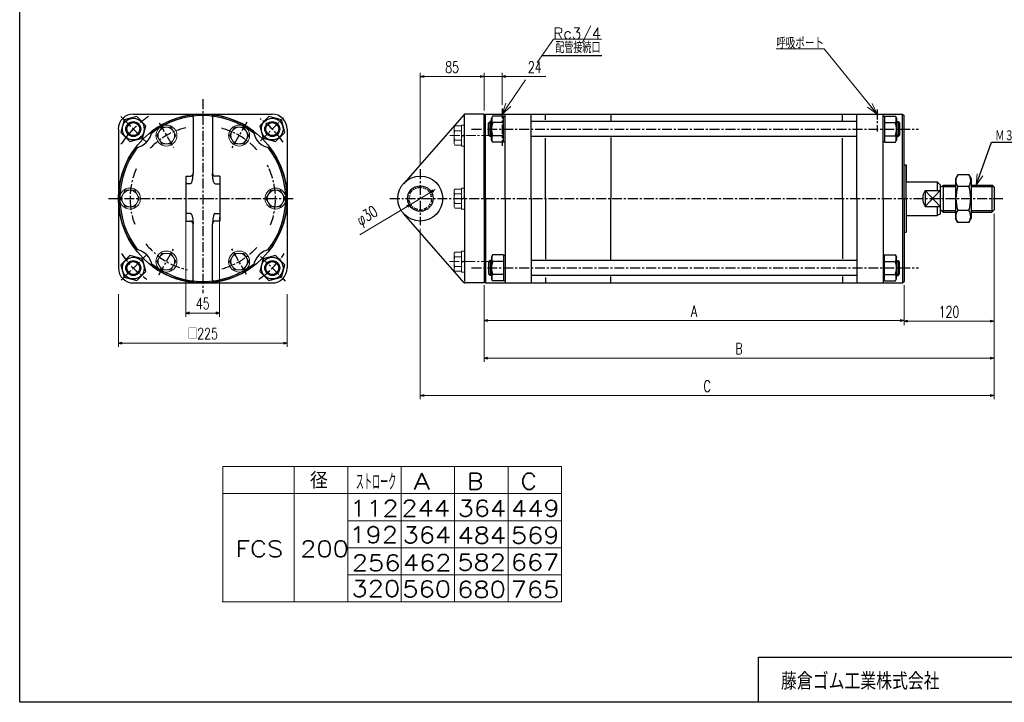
# Model space of a CAD drawing. Header units: millimetres. Extents: x -985 to 985, y -705 to 705.
# Tile 1 of 3: x -985 to 328, y -674 to 236. Entities that reach past the tile are written whole.
import ezdxf
from ezdxf.enums import TextEntityAlignment as Align

# ---------------------------------------------------------------- set-up
doc = ezdxf.new("R2010")
doc.units = ezdxf.units.MM
doc.header["$LTSCALE"] = 0.416667
doc.linetypes.add('CENTER', pattern=[50.8, 31.75, -6.35, 6.35, -6.35])
doc.linetypes.add('DIVIDE', pattern=[31.75, 12.7, -6.35, 0, -6.35, 0, -6.35])
doc.layers.add('ZUWAKU', color=7, linetype='Continuous')
doc.styles.add('dcStyle0', font='txt.shx', dxfattribs={"width": 0.714286, "bigfont": 'bigfont'})
doc.dimstyles.new('DaDimDiametricStyle', dxfattribs={"dimtxt": 15, "dimasz": 5.000003, "dimexe": 1.666667, "dimexo": 1.666667, "dimgap": 5, "dimtad": 3, "dimdsep": 46, "dimtxsty": 'dcStyle0', "dimblk1": 'OPEN30', "dimblk2": 'OPEN30', "dimsah": 1, "dimcen": 0.09, "dimclrd": 4, "dimclre": 4, "dimclrt": 4, "dimadec": 0, "dimazin": 2, "dimtfac": 1, "dimtdec": 4, "dimtmove": 0, "dimatfit": 0, "dimfxl": 1, "dimarcsym": 0})
doc.dimstyles.new('DaDimRotatedStyle', dxfattribs={"dimtxt": 15, "dimasz": 5.000003, "dimexe": 5, "dimexo": 1.666667, "dimgap": 5, "dimtad": 3, "dimdsep": 46, "dimtxsty": 'dcStyle0', "dimblk1": 'OPEN30', "dimblk2": 'OPEN30', "dimsah": 1, "dimcen": 0.09, "dimclrd": 4, "dimclre": 4, "dimclrt": 4, "dimadec": 0, "dimazin": 2, "dimtfac": 1, "dimtdec": 4, "dimtmove": 0, "dimatfit": 0, "dimfxl": 1, "dimarcsym": 0})

# ---------------------------------------------------------------- blocks, each defined once
blk = doc.blocks.new('DC_GROUP_Φ200_1')
at = {"color": 4, "linetype": 'Continuous', "lineweight": 18}
for p, q in [((290.3, 15.2), (291.5, 30.6)), ((290.3, 15.2), (295.3, 29.3)), ((299.1, 27.9), (290.3, 15.2))]:
    blk.add_line(p, q, dxfattribs=at)
blk = doc.blocks.new('DC_GROUP_Φ200_3')
at = {"color": 4, "linetype": 'Continuous', "lineweight": 18}
for p, q in [((-341.9, 110), (-336.7, 124.6)), ((-341.9, 110), (-333.4, 122.4)), ((-330.1, 120.1), (-341.9, 110))]:
    blk.add_line(p, q, dxfattribs=at)
blk = doc.blocks.new('DC_GROUP_Φ200_4')
at = {"color": 4, "linetype": 'Continuous', "lineweight": 25}
for p, q in [((-829, 106.9), (-845.7, 102.4)), ((-816.8, 94.6), (-829, 106.9)), ((-845.7, 102.4), (-850.2, 85.6)), ((-821.3, 77.9), (-816.8, 94.6)), ((-850.2, 85.6), (-838, 73.4)), ((-838, 73.4), (-821.3, 77.9))]:
    blk.add_line(p, q, dxfattribs=at)
for radius in [14.5, 10, 8.65]:
    blk.add_circle((-833.5, 90.1), radius, dxfattribs=at)
blk = doc.blocks.new('DC_GROUP_Φ200_5')
at = {"color": 4, "linetype": 'Continuous', "lineweight": 25}
for p, q in [((-643.8, -78.4), (-660.5, -82.9)), ((-631.5, -90.6), (-643.8, -78.4)), ((-660.5, -82.9), (-665, -99.6)), ((-636, -107.4), (-631.5, -90.6)), ((-665, -99.6), (-652.7, -111.9)), ((-652.7, -111.9), (-636, -107.4))]:
    blk.add_line(p, q, dxfattribs=at)
for radius in [14.5, 10, 8.65]:
    blk.add_circle((-648.2, -95.1), radius, dxfattribs=at)
blk = doc.blocks.new('DC_GROUP_Φ200_6')
at = {"color": 4, "linetype": 'Continuous', "lineweight": 25}
for p, q in [((-652.7, 106.9), (-665, 94.6)), ((-636, 102.4), (-652.7, 106.9)), ((-665, 94.6), (-660.5, 77.9)), ((-631.5, 85.6), (-636, 102.4)), ((-643.8, 73.4), (-631.5, 85.6)), ((-660.5, 77.9), (-643.8, 73.4))]:
    blk.add_line(p, q, dxfattribs=at)
for radius in [14.5, 10, 8.65]:
    blk.add_circle((-648.2, 90.1), radius, dxfattribs=at)
blk = doc.blocks.new('DC_GROUP_Φ200_7')
at = {"color": 4, "linetype": 'Continuous', "lineweight": 25}
for p, q in [((-838, -78.4), (-850.2, -90.6)), ((-821.3, -82.9), (-838, -78.4)), ((-850.2, -90.6), (-845.7, -107.4)), ((-816.8, -99.6), (-821.3, -82.9)), ((-829, -111.9), (-816.8, -99.6)), ((-845.7, -107.4), (-829, -111.9))]:
    blk.add_line(p, q, dxfattribs=at)
for radius in [14.5, 10, 8.65]:
    blk.add_circle((-833.5, -95.1), radius, dxfattribs=at)
blk = doc.blocks.new('DC_GROUP_Φ200_8')
at = {"color": 4, "linetype": 'Continuous', "lineweight": 25}
for p, q in [((-354.4, -77.7), (-356, -80.5)), ((-340, -77.7), (-354.4, -77.7)), ((-340, -77.7), (-340, -112.3)), ((-340, -78.1), (-340, -111.9)), ((-340, -78.1), (-337.9, -78.1)), ((-356, -80.5), (-356, -109.5)), ((-340, -86.3), (-354.4, -86.3)), ((-340, -103.7), (-354.4, -103.7)), ((-354.4, -112.3), (-356, -109.5)), ((-340, -112.3), (-354.4, -112.3)), ((-340, -111.9), (-337.9, -111.9))]:
    blk.add_line(p, q, dxfattribs=at)
for centre, radius, start, end in [((-346.9, -82), 8.66, 150, 210), ((-332.2, -95), 23.8, 158.7017, 201.2983), ((-346.9, -108), 8.66, 150, 210)]:
    blk.add_arc(centre, radius, start, end, dxfattribs=at)
blk = doc.blocks.new('DC_GROUP_Φ200_9')
at = {"color": 4, "linetype": 'Continuous', "lineweight": 25}
for p, q in [((168.2, -78.1), (166.1, -78.1)), ((168.2, -112.3), (168.2, -77.7)), ((168.2, -77.7), (182.6, -77.7)), ((168.2, -111.9), (168.2, -78.1)), ((182.6, -77.7), (184.2, -80.5)), ((168.2, -86.3), (182.6, -86.3)), ((184.2, -109.5), (184.2, -80.5)), ((168.2, -103.7), (182.6, -103.7)), ((168.2, -111.9), (166.1, -111.9)), ((168.2, -112.3), (182.6, -112.3)), ((182.6, -112.3), (184.2, -109.5))]:
    blk.add_line(p, q, dxfattribs=at)
for centre, radius, start, end in [((175.1, -82), 8.66, 330, 30), ((160.3, -95), 23.8, 338.7017, 21.2983), ((175.1, -108), 8.66, 330, 30)]:
    blk.add_arc(centre, radius, start, end, dxfattribs=at)
blk = doc.blocks.new('DC_GROUP_Φ200_10')
at = {"color": 4, "linetype": 'Continuous', "lineweight": 25}
for p, q in [((265.7, 29.3), (262.7, 24)), ((280.6, 29.3), (265.7, 29.3)), ((280.6, 29.3), (283.7, 24)), ((262.7, 24), (262.7, -29)), ((280.6, 13.4), (265.7, 13.4)), ((283.7, 24), (283.7, -29)), ((280.6, -18.4), (265.7, -18.4)), ((265.7, -34.3), (262.7, -29)), ((280.6, -34.3), (265.7, -34.3)), ((280.6, -34.3), (283.7, -29))]:
    blk.add_line(p, q, dxfattribs=at)
for centre, radius, start, end in [((277.3, 21.3), 14.1, 145.6111, 214.3889), ((269, 21.3), 14.1, 325.6111, 34.3889), ((315.8, -2.5), 52.5, 162.4111, 197.5889), ((230.5, -2.5), 52.5, 342.4111, 17.5889), ((277.3, -26.3), 14.1, 145.6111, 214.3889), ((269, -26.3), 14.1, 325.6111, 34.3889)]:
    blk.add_arc(centre, radius, start, end, dxfattribs=at)
blk = doc.blocks.new('DC_GROUP_Φ200_15')
at = {"color": 4, "linetype": 'Continuous', "lineweight": 25}
for p, q in [((-354.4, 107.3), (-356, 104.5)), ((-340, 107.3), (-354.4, 107.3)), ((-340, 72.7), (-340, 107.3)), ((-340, 73.1), (-340, 106.9)), ((-340, 106.9), (-337.9, 106.9)), ((-356, 75.5), (-356, 104.5)), ((-340, 98.7), (-354.4, 98.7)), ((-340, 81.3), (-354.4, 81.3)), ((-354.4, 72.7), (-356, 75.5)), ((-340, 72.7), (-354.4, 72.7)), ((-340, 73.1), (-337.9, 73.1))]:
    blk.add_line(p, q, dxfattribs=at)
for centre, radius, start, end in [((-346.9, 103), 8.66, 150, 210), ((-332.2, 90), 23.8, 158.7017, 201.2983), ((-346.9, 77), 8.66, 150, 210)]:
    blk.add_arc(centre, radius, start, end, dxfattribs=at)
blk = doc.blocks.new('DC_GROUP_Φ200_16')
at = {"color": 4, "linetype": 'Continuous', "lineweight": 25}
for p, q in [((168.2, 106.9), (166.1, 106.9)), ((168.2, 107.3), (168.2, 72.7)), ((168.2, 107.3), (182.6, 107.3)), ((168.2, 106.9), (168.2, 73.1)), ((182.6, 107.3), (184.2, 104.5)), ((168.2, 98.7), (182.6, 98.7)), ((184.2, 104.5), (184.2, 75.5)), ((168.2, 81.3), (182.6, 81.3)), ((168.2, 73.1), (166.1, 73.1)), ((168.2, 72.7), (182.6, 72.7)), ((182.6, 72.7), (184.2, 75.5))]:
    blk.add_line(p, q, dxfattribs=at)
for centre, radius, start, end in [((175.1, 103), 8.66, 330, 30), ((160.3, 90), 23.8, 338.7017, 21.2983), ((175.1, 77), 8.66, 330, 30)]:
    blk.add_arc(centre, radius, start, end, dxfattribs=at)
blk = doc.blocks.new('DC_GROUP_Φ200_33')
at = {"color": 4, "linetype": 'Continuous', "lineweight": 25}
for p, q in [((-754.2, 25.2), (-754.1, 26.3)), ((-754.1, 26.3), (-754, 27.5)), ((-754, 27.5), (-753.9, 28.6)), ((-753.9, 29.8), (-753.9, 31)), ((-753.9, 28.6), (-753.9, 29.8)), ((-757.4, 17.3), (-757.1, 17.4)), ((-757.1, 17.4), (-756.8, 17.5)), ((-756.8, 17.5), (-756.5, 17.8)), ((-756.5, 17.8), (-756.2, 18.1)), ((-756.2, 18.1), (-755.9, 18.6)), ((-755.9, 18.6), (-755.6, 19.1)), ((-755.6, 19.1), (-755.4, 19.8)), ((-755.4, 19.8), (-755.1, 20.5)), ((-755.1, 20.5), (-754.9, 21.3)), ((-754.9, 21.3), (-754.7, 22.2)), ((-754.7, 22.2), (-754.5, 23.1)), ((-754.5, 23.1), (-754.3, 24.2)), ((-754.3, 24.2), (-754.2, 25.2))]:
    blk.add_line(p, q, dxfattribs=at)
blk = doc.blocks.new('DC_GROUP_Φ200_34')
at = {"color": 4, "linetype": 'Continuous', "lineweight": 25}
for p, q in [((-757.1, 108.8), (-757.4, 108.8)), ((-756.8, 108.8), (-757.1, 108.8)), ((-756.6, 108.8), (-756.8, 108.8)), ((-756.3, 108.7), (-756.6, 108.8)), ((-756, 108.7), (-756.3, 108.7)), ((-755.8, 108.6), (-756, 108.7)), ((-755.5, 108.5), (-755.8, 108.6)), ((-755.3, 108.3), (-755.5, 108.5)), ((-755.1, 108.2), (-755.3, 108.3)), ((-754.9, 108), (-755.1, 108.2)), ((-754.7, 107.8), (-754.9, 108)), ((-754.5, 107.6), (-754.7, 107.8)), ((-754.3, 107.3), (-754.5, 107.6)), ((-754.2, 107.1), (-754.3, 107.3)), ((-754.1, 106.8), (-754.2, 107.1)), ((-754, 106.6), (-754.1, 106.8)), ((-753.9, 106.3), (-754, 106.6)), ((-753.9, 106), (-753.9, 106.3))]:
    blk.add_line(p, q, dxfattribs=at)
blk = doc.blocks.new('DC_GROUP_Φ200_35')
at = {"color": 4, "linetype": 'Continuous', "lineweight": 25}
for p, q in [((-757.4, -22.3), (-757.1, -22.4)), ((-757.1, -22.4), (-756.8, -22.5)), ((-756.8, -22.5), (-756.5, -22.8)), ((-756.5, -22.8), (-756.2, -23.1)), ((-756.2, -23.1), (-755.9, -23.6)), ((-755.9, -23.6), (-755.6, -24.1)), ((-755.6, -24.1), (-755.4, -24.8)), ((-755.4, -24.8), (-755.1, -25.5)), ((-755.1, -25.5), (-754.9, -26.3)), ((-754.9, -26.3), (-754.7, -27.2)), ((-754.7, -27.2), (-754.5, -28.1)), ((-754.5, -28.1), (-754.3, -29.2)), ((-754.3, -29.2), (-754.2, -30.2)), ((-754.2, -30.2), (-754.1, -31.3)), ((-754.1, -31.3), (-754, -32.5)), ((-754, -32.5), (-753.9, -33.6)), ((-753.9, -33.6), (-753.9, -34.8)), ((-753.9, -34.8), (-753.9, -36))]:
    blk.add_line(p, q, dxfattribs=at)
blk = doc.blocks.new('DC_GROUP_Φ200_36')
at = {"color": 4, "linetype": 'Continuous', "lineweight": 25}
for p, q in [((-757.1, -113.8), (-757.4, -113.8)), ((-756.8, -113.8), (-757.1, -113.8)), ((-756.6, -113.8), (-756.8, -113.8)), ((-756.3, -113.7), (-756.6, -113.8)), ((-756, -113.7), (-756.3, -113.7)), ((-755.8, -113.6), (-756, -113.7)), ((-755.5, -113.5), (-755.8, -113.6)), ((-755.3, -113.3), (-755.5, -113.5)), ((-755.1, -113.2), (-755.3, -113.3)), ((-754.9, -113), (-755.1, -113.2)), ((-754.7, -112.8), (-754.9, -113)), ((-754.5, -112.6), (-754.7, -112.8)), ((-754.3, -112.3), (-754.5, -112.6)), ((-754.2, -112.1), (-754.3, -112.3)), ((-754.1, -111.8), (-754.2, -112.1)), ((-754, -111.6), (-754.1, -111.8)), ((-753.9, -111.3), (-754, -111.6)), ((-753.9, -111), (-753.9, -111.3))]:
    blk.add_line(p, q, dxfattribs=at)
blk = doc.blocks.new('DC_GROUP_Φ200_37')
at = {"color": 4, "linetype": 'Continuous', "lineweight": 25}
for p, q in [((-727.9, 29.8), (-727.9, 31)), ((-727.8, 28.6), (-727.9, 29.8)), ((-727.7, 27.5), (-727.8, 28.6)), ((-727.7, 26.3), (-727.7, 27.5)), ((-727.5, 25.2), (-727.7, 26.3)), ((-727.4, 24.2), (-727.5, 25.2)), ((-727.2, 23.1), (-727.4, 24.2)), ((-727, 22.2), (-727.2, 23.1)), ((-726.8, 21.3), (-727, 22.2)), ((-726.6, 20.5), (-726.8, 21.3)), ((-726.4, 19.8), (-726.6, 20.5)), ((-726.1, 19.1), (-726.4, 19.8)), ((-725.8, 18.6), (-726.1, 19.1)), ((-725.6, 18.1), (-725.8, 18.6)), ((-725.3, 17.8), (-725.6, 18.1)), ((-725, 17.5), (-725.3, 17.8)), ((-724.7, 17.4), (-725, 17.5)), ((-724.4, 17.3), (-724.7, 17.4))]:
    blk.add_line(p, q, dxfattribs=at)
blk = doc.blocks.new('DC_GROUP_Φ200_38')
at = {"color": 4, "linetype": 'Continuous', "lineweight": 25}
for p, q in [((-727.9, 106), (-727.8, 106.3)), ((-727.8, 106.3), (-727.7, 106.6)), ((-727.7, 106.6), (-727.6, 106.8)), ((-727.6, 106.8), (-727.5, 107.1)), ((-727.5, 107.1), (-727.4, 107.3)), ((-727.4, 107.3), (-727.2, 107.6)), ((-727.2, 107.6), (-727.1, 107.8)), ((-727.1, 107.8), (-726.9, 108)), ((-726.9, 108), (-726.6, 108.2)), ((-726.6, 108.2), (-726.4, 108.3)), ((-726.4, 108.3), (-726.2, 108.5)), ((-726.2, 108.5), (-725.9, 108.6)), ((-725.9, 108.6), (-725.7, 108.7)), ((-725.7, 108.7), (-725.4, 108.7)), ((-725.4, 108.7), (-725.2, 108.8)), ((-725.2, 108.8), (-724.9, 108.8)), ((-724.9, 108.8), (-724.6, 108.8)), ((-724.6, 108.8), (-724.4, 108.8))]:
    blk.add_line(p, q, dxfattribs=at)
blk = doc.blocks.new('DC_GROUP_Φ200_39')
at = {"color": 4, "linetype": 'Continuous', "lineweight": 25}
for p, q in [((-726.6, -25.5), (-726.8, -26.3)), ((-726.4, -24.8), (-726.6, -25.5)), ((-726.1, -24.1), (-726.4, -24.8)), ((-725.8, -23.6), (-726.1, -24.1)), ((-725.6, -23.1), (-725.8, -23.6)), ((-725.3, -22.8), (-725.6, -23.1)), ((-725, -22.5), (-725.3, -22.8)), ((-724.7, -22.4), (-725, -22.5)), ((-724.4, -22.3), (-724.7, -22.4)), ((-727.8, -33.6), (-727.9, -34.8)), ((-727.9, -34.8), (-727.9, -36)), ((-727.7, -32.5), (-727.8, -33.6)), ((-727.5, -30.2), (-727.7, -31.3)), ((-727.7, -31.3), (-727.7, -32.5)), ((-727.4, -29.2), (-727.5, -30.2)), ((-727.2, -28.1), (-727.4, -29.2)), ((-727, -27.2), (-727.2, -28.1)), ((-726.8, -26.3), (-727, -27.2))]:
    blk.add_line(p, q, dxfattribs=at)
blk = doc.blocks.new('DC_GROUP_Φ200_40')
at = {"color": 4, "linetype": 'Continuous', "lineweight": 25}
for p, q in [((-727.9, -111), (-727.8, -111.3)), ((-727.8, -111.3), (-727.7, -111.6)), ((-727.7, -111.6), (-727.6, -111.8)), ((-727.6, -111.8), (-727.5, -112.1)), ((-727.5, -112.1), (-727.4, -112.3)), ((-727.4, -112.3), (-727.2, -112.6)), ((-727.2, -112.6), (-727.1, -112.8)), ((-727.1, -112.8), (-726.9, -113)), ((-726.9, -113), (-726.6, -113.2)), ((-726.6, -113.2), (-726.4, -113.3)), ((-726.4, -113.3), (-726.2, -113.5)), ((-726.2, -113.5), (-725.9, -113.6)), ((-725.9, -113.6), (-725.7, -113.7)), ((-725.7, -113.7), (-725.4, -113.7)), ((-725.4, -113.7), (-725.2, -113.8)), ((-725.2, -113.8), (-724.9, -113.8)), ((-724.9, -113.8), (-724.6, -113.8)), ((-724.6, -113.8), (-724.4, -113.8))]:
    blk.add_line(p, q, dxfattribs=at)
blk = doc.blocks.new('DC_GROUP_Φ200_41')
at = {"color": 4, "linetype": 'Continuous', "lineweight": 13}
for p, q in [((-698.7, 92.5), (-705.1, 81.5)), ((-686, 92.5), (-698.7, 92.5)), ((-679.7, 81.5), (-686, 92.5)), ((-705.1, 81.5), (-698.7, 70.5)), ((-686, 70.5), (-679.7, 81.5)), ((-698.7, 70.5), (-686, 70.5))]:
    blk.add_line(p, q, dxfattribs=at)
for radius in [14, 11]:
    blk.add_circle((-692.4, 81.5), radius, dxfattribs=at)
blk = doc.blocks.new('DC_GROUP_Φ200_42')
at = {"color": 4, "linetype": 'Continuous', "lineweight": 13}
for p, q in [((-795.7, 92.5), (-802.1, 81.5)), ((-783, 92.5), (-795.7, 92.5)), ((-776.7, 81.5), (-783, 92.5)), ((-802.1, 81.5), (-795.7, 70.5)), ((-783, 70.5), (-776.7, 81.5)), ((-795.7, 70.5), (-783, 70.5))]:
    blk.add_line(p, q, dxfattribs=at)
for radius in [14, 11]:
    blk.add_circle((-789.4, 81.5), radius, dxfattribs=at)
blk = doc.blocks.new('DC_GROUP_Φ200_43')
at = {"color": 4, "linetype": 'Continuous', "lineweight": 13}
for p, q in [((-844.2, 8.5), (-850.6, -2.5)), ((-831.5, 8.5), (-844.2, 8.5)), ((-825.2, -2.5), (-831.5, 8.5)), ((-850.6, -2.5), (-844.2, -13.5)), ((-831.5, -13.5), (-825.2, -2.5)), ((-844.2, -13.5), (-831.5, -13.5))]:
    blk.add_line(p, q, dxfattribs=at)
for radius in [14, 11]:
    blk.add_circle((-837.9, -2.5), radius, dxfattribs=at)
blk = doc.blocks.new('DC_GROUP_Φ200_44')
at = {"color": 4, "linetype": 'Continuous', "lineweight": 13}
for p, q in [((-795.7, -75.5), (-802.1, -86.5)), ((-783, -75.5), (-795.7, -75.5)), ((-776.7, -86.5), (-783, -75.5)), ((-802.1, -86.5), (-795.7, -97.5)), ((-783, -97.5), (-776.7, -86.5)), ((-795.7, -97.5), (-783, -97.5))]:
    blk.add_line(p, q, dxfattribs=at)
for radius in [14, 11]:
    blk.add_circle((-789.4, -86.5), radius, dxfattribs=at)
blk = doc.blocks.new('DC_GROUP_Φ200_45')
at = {"color": 4, "linetype": 'Continuous', "lineweight": 13}
for p, q in [((-698.7, -75.5), (-705.1, -86.5)), ((-686, -75.5), (-698.7, -75.5)), ((-679.7, -86.5), (-686, -75.5)), ((-705.1, -86.5), (-698.7, -97.5)), ((-686, -97.5), (-679.7, -86.5)), ((-698.7, -97.5), (-686, -97.5))]:
    blk.add_line(p, q, dxfattribs=at)
for radius in [14, 11]:
    blk.add_circle((-692.4, -86.5), radius, dxfattribs=at)
blk = doc.blocks.new('DC_GROUP_Φ200_46')
at = {"color": 4, "linetype": 'Continuous', "lineweight": 13}
for p, q in [((-650.2, 8.5), (-656.6, -2.5)), ((-637.5, 8.5), (-650.2, 8.5)), ((-631.2, -2.5), (-637.5, 8.5)), ((-656.6, -2.5), (-650.2, -13.5)), ((-637.5, -13.5), (-631.2, -2.5)), ((-650.2, -13.5), (-637.5, -13.5))]:
    blk.add_line(p, q, dxfattribs=at)
for radius in [14, 11]:
    blk.add_circle((-643.9, -2.5), radius, dxfattribs=at)
blk = doc.blocks.new('DC_GROUP_Φ200_48')
at = {"color": 4, "linetype": 'Continuous', "lineweight": 18}
for p, q in [((158.1, 110), (145.5, 119.1)), ((158.1, 110), (148.7, 121.7)), ((151.8, 124.2), (158.1, 110))]:
    blk.add_line(p, q, dxfattribs=at)
blk = doc.blocks.new('DC_GROUP_Φ200_47')
at = {"color": 4, "linetype": 'Continuous', "lineweight": 13}
for p, q in [((87.6, 197.2), (23.6, 197.2)), ((158.1, 110), (87.6, 197.2))]:
    blk.add_line(p, q, dxfattribs=at)
at = {"linetype": 'Continuous'}
blk.add_blockref('DC_GROUP_Φ200_48', (0, 0), dxfattribs=at)
at = {"color": 4, "style": 'dcStyle0', "width": 0.708333}
blk.add_text('呼吸ポート', height=15, dxfattribs=at).set_placement((23.6, 197.2), (87.4, 197.2), align=Align.FIT)
blk = doc.blocks.new('DC_GROUP_Φ200_49')
at = {"color": 4, "linetype": 'Continuous', "lineweight": 13}
for p, q in [((-395.9, 94.2), (-404.6, 94.2)), ((-391.9, 95.5), (-395.9, 95.5)), ((-395.9, 95.5), (-395.9, 67.5)), ((-391.9, 95.5), (-391.9, 67.5)), ((-405.9, 91), (-405.9, 72)), ((-395.9, 87.9), (-404.6, 87.9)), ((-395.9, 81.5), (-391.9, 82.6)), ((-395.9, 80.4), (-391.9, 81.5)), ((-395.9, 75.2), (-404.6, 75.2)), ((-395.9, 68.8), (-404.6, 68.8)), ((-391.9, 67.5), (-395.9, 67.5))]:
    blk.add_line(p, q, dxfattribs=at)
for centre, radius, start, end in [((-401.3, 91), 4.6, 136.3665, 223.6335), ((-389.4, 81.5), 16.5, 157.363, 202.637), ((-401.3, 72), 4.6, 136.3665, 223.6335)]:
    blk.add_arc(centre, radius, start, end, dxfattribs=at)
blk = doc.blocks.new('DC_GROUP_Φ200_50')
at = {"color": 4, "linetype": 'Continuous', "lineweight": 13}
for p, q in [((-405.9, 7), (-405.9, -12)), ((-395.9, 10.2), (-404.6, 10.2)), ((-395.9, 3.9), (-404.6, 3.9)), ((-391.9, 11.5), (-395.9, 11.5)), ((-395.9, 11.5), (-395.9, -16.5)), ((-391.9, 11.5), (-391.9, -16.5)), ((-395.9, -8.9), (-404.6, -8.9)), ((-395.9, -2.5), (-391.9, -1.4)), ((-395.9, -3.6), (-391.9, -2.5)), ((-395.9, -15.2), (-404.6, -15.2)), ((-391.9, -16.5), (-395.9, -16.5))]:
    blk.add_line(p, q, dxfattribs=at)
for centre, radius, start, end in [((-401.3, 7), 4.6, 136.3665, 223.6335), ((-389.4, -2.5), 16.5, 157.363, 202.637), ((-401.3, -12), 4.6, 136.3665, 223.6335)]:
    blk.add_arc(centre, radius, start, end, dxfattribs=at)
blk = doc.blocks.new('DC_GROUP_Φ200_51')
at = {"color": 4, "linetype": 'Continuous', "lineweight": 13}
for p, q in [((-405.9, -77), (-405.9, -96)), ((-395.9, -73.8), (-404.6, -73.8)), ((-391.9, -72.5), (-395.9, -72.5)), ((-395.9, -72.5), (-395.9, -100.5)), ((-391.9, -72.5), (-391.9, -100.5)), ((-395.9, -80.2), (-404.6, -80.2)), ((-395.9, -86.5), (-391.9, -85.4)), ((-395.9, -87.6), (-391.9, -86.5)), ((-395.9, -92.9), (-404.6, -92.9)), ((-395.9, -99.2), (-404.6, -99.2)), ((-391.9, -100.5), (-395.9, -100.5))]:
    blk.add_line(p, q, dxfattribs=at)
for centre, radius, start, end in [((-401.3, -77), 4.6, 136.3665, 223.6335), ((-389.4, -86.5), 16.5, 157.363, 202.637), ((-401.3, -96), 4.6, 136.3665, 223.6335)]:
    blk.add_arc(centre, radius, start, end, dxfattribs=at)
blk = doc.blocks.new('_OPEN30')
at = {"color": 0, "linetype": 'ByBlock', "lineweight": -2}
for p, q in [((-1, 0.267949), (0, 0)), ((0, 0), (-1, -0.267949)), ((0, 0), (-1, 0))]:
    blk.add_line(p, q, dxfattribs=at)
blk = doc.blocks.new('*D56')
at = {"color": 4, "linetype": 'Continuous', "lineweight": 13}
for p, q in [((-365.9, -118), (-365.9, -170)), ((194.1, -118), (194.1, -170)), ((-365.9, -165), (194.1, -165))]:
    blk.add_line(p, q, dxfattribs=at)
at = {"color": 4, "xscale": 5.000004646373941, "yscale": 4.999982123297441}
for p, rotation in [((-365.9, -165), 180), ((194.1, -165), 360)]:
    blk.add_blockref('_OPEN30', p, dxfattribs=dict(at, rotation=rotation))
at = {"color": 4, "insert": (-85.9, -160), "char_height": 15, "width": 32.812, "attachment_point": 8, "style": 'dcStyle0'}
blk.add_mtext('\\T1.00;A', dxfattribs=at)
blk = doc.blocks.new('*D57')
at = {"color": 4, "linetype": 'Continuous', "lineweight": 13}
for p, q in [((314.1, -22.5), (314.1, -171)), ((194.1, -118), (194.1, -171)), ((194.1, -166), (314.1, -166))]:
    blk.add_line(p, q, dxfattribs=at)
at = {"color": 4, "xscale": 5.000004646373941, "yscale": 4.999982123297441}
for p, rotation in [((194.1, -166), 180), ((314.1, -166), 360)]:
    blk.add_blockref('_OPEN30', p, dxfattribs=dict(at, rotation=rotation))
at = {"color": 4, "insert": (254.1, -161), "char_height": 15, "width": 60.938, "attachment_point": 8, "style": 'dcStyle0'}
blk.add_mtext('\\T1.00;120', dxfattribs=at)
blk = doc.blocks.new('*D58')
at = {"color": 4, "linetype": 'Continuous', "lineweight": 13}
for p, q in [((314.1, -22.5), (314.1, -220)), ((-365.9, -118), (-365.9, -220)), ((-365.9, -215), (314.1, -215))]:
    blk.add_line(p, q, dxfattribs=at)
at = {"color": 4, "xscale": 5.000004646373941, "yscale": 4.999982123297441}
for p, rotation in [((-365.9, -215), 180), ((314.1, -215), 360)]:
    blk.add_blockref('_OPEN30', p, dxfattribs=dict(at, rotation=rotation))
at = {"color": 4, "insert": (-25.9, -210), "char_height": 15, "width": 32.812, "attachment_point": 8, "style": 'dcStyle0'}
blk.add_mtext('\\T1.00;B', dxfattribs=at)
blk = doc.blocks.new('*D59')
at = {"color": 4, "linetype": 'Continuous', "lineweight": 13}
for p, q in [((-853.4, -130), (-853.4, -200)), ((-628.4, -130), (-628.4, -200)), ((-853.4, -195), (-628.4, -195))]:
    blk.add_line(p, q, dxfattribs=at)
at = {"color": 4, "xscale": 5.000004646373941, "yscale": 4.999982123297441}
for p, rotation in [((-853.4, -195), 180), ((-628.4, -195), 360)]:
    blk.add_blockref('_OPEN30', p, dxfattribs=dict(at, rotation=rotation))
at = {"color": 4, "insert": (-740.9, -190), "char_height": 15, "width": 75, "attachment_point": 8, "style": 'dcStyle0'}
blk.add_mtext('\\T1.00;□225', dxfattribs=at)
blk = doc.blocks.new('*D60')
at = {"color": 4, "linetype": 'Continuous', "lineweight": 13}
for p, q in [((-450.9, 41.7), (-450.9, 165)), ((-450.9, 160), (-365.9, 160)), ((-365.9, 115), (-365.9, 165))]:
    blk.add_line(p, q, dxfattribs=at)
at = {"color": 4, "xscale": 5.000004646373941, "yscale": 4.999982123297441}
for p, rotation in [((-450.9, 160), 180), ((-365.9, 160), 360)]:
    blk.add_blockref('_OPEN30', p, dxfattribs=dict(at, rotation=rotation))
at = {"color": 4, "insert": (-408.4, 165), "char_height": 15, "width": 46.875, "attachment_point": 8, "style": 'dcStyle0'}
blk.add_mtext('\\T1.00;85', dxfattribs=at)
blk = doc.blocks.new('*D61')
at = {"color": 4, "linetype": 'Continuous', "lineweight": 13}
for p, q in [((-374.2, 160), (-365.9, 160)), ((-365.9, 115), (-365.9, 165)), ((-341.9, 160), (-365.9, 160)), ((-341.9, 122.5), (-341.9, 165)), ((-283.3, 160), (-341.9, 160))]:
    blk.add_line(p, q, dxfattribs=at)
at = {"color": 4, "xscale": 5.000004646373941, "yscale": 4.999982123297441}
for p, rotation in [((-365.9, 160), 360), ((-341.9, 160), 180)]:
    blk.add_blockref('_OPEN30', p, dxfattribs=dict(at, rotation=rotation))
at = {"color": 4, "insert": (-307.4, 165), "char_height": 15, "width": 46.875, "attachment_point": 7, "style": 'dcStyle0'}
blk.add_mtext('\\T1.00;24', dxfattribs=at)
blk = doc.blocks.new('*D62')
at = {"color": 4, "linetype": 'Continuous', "lineweight": 13}
for p, q in [((-438, 5.2), (-463.8, -10.2)), ((-430.9, 9.5), (-438, 5.2)), ((-531.4, -50.8), (-463.8, -10.2))]:
    blk.add_line(p, q, dxfattribs=at)
at = {"color": 4, "xscale": 5.000004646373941, "yscale": 4.999982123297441}
for p, rotation in [((-438, 5.2), 210.9565352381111), ((-463.8, -10.2), 30.95653523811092)]:
    blk.add_blockref('_OPEN30', p, dxfattribs=dict(at, rotation=rotation))
at = {"color": 4, "insert": (-503.6, -28.3), "char_height": 15, "width": 60.937, "attachment_point": 9, "rotation": 30.9565, "style": 'dcStyle0'}
blk.add_mtext('\\T1.00;φ30', dxfattribs=at)
blk = doc.blocks.new('*D63')
at = {"color": 4, "linetype": 'Continuous', "lineweight": 13}
for p, q in [((314.1, -27.5), (314.1, -270)), ((-450.9, -43), (-450.9, -270)), ((-450.9, -265), (314.1, -265))]:
    blk.add_line(p, q, dxfattribs=at)
at = {"color": 4, "xscale": 5.000004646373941, "yscale": 4.999982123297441}
for p, rotation in [((-450.9, -265), 180), ((314.1, -265), 360)]:
    blk.add_blockref('_OPEN30', p, dxfattribs=dict(at, rotation=rotation))
at = {"color": 4, "insert": (-68.4, -260), "char_height": 15, "width": 32.812, "attachment_point": 8, "style": 'dcStyle0'}
blk.add_mtext('\\T1.00;C', dxfattribs=at)
blk = doc.blocks.new('*D64')
at = {"color": 4, "linetype": 'Continuous', "lineweight": 13}
for p, q in [((-763.4, -27.5), (-763.4, -160)), ((-718.4, -27.5), (-718.4, -160)), ((-763.4, -155), (-718.4, -155))]:
    blk.add_line(p, q, dxfattribs=at)
at = {"color": 4, "xscale": 5.000004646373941, "yscale": 4.999982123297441}
for p, rotation in [((-763.4, -155), 180), ((-718.4, -155), 360)]:
    blk.add_blockref('_OPEN30', p, dxfattribs=dict(at, rotation=rotation))
at = {"color": 4, "insert": (-740.9, -150), "char_height": 15, "width": 46.875, "attachment_point": 8, "style": 'dcStyle0'}
blk.add_mtext('\\T1.00;45', dxfattribs=at)

msp = doc.modelspace()

# ---------------------------------------------------------------- linework, layer by layer
at = {"color": 4, "linetype": 'Continuous', "lineweight": 13}
for p, q in [((-294.89, 178.595), (-273.361, 210)), ((-273.361, 210), (-209.361, 210)), ((-341.912, 110), (-310.621, 155.647)), ((-714.026, -359.727), (-262.557, -359.727)), ((-714.026, -359.727), (-714.026, -539.727)), ((-618.915, -359.727), (-618.915, -539.727)), ((-547.644, -359.727), (-547.644, -539.727)), ((-476.372, -359.727), (-476.372, -539.727)), ((-405.1, -359.727), (-405.1, -539.727)), ((-333.828, -359.727), (-333.828, -539.727)), ((-262.557, -359.727), (-262.557, -539.727)), ((-714.026, -395.727), (-262.557, -395.727)), ((-547.644, -431.727), (-262.557, -431.727)), ((-547.475, -467.727), (-262.557, -467.727)), ((-547.644, -503.727), (-262.557, -503.727)), ((-715.252, -539.727), (-262.557, -539.727))]:
    msp.add_line(p, q, dxfattribs=at)
at = {"color": 4, "linetype": 'Continuous', "lineweight": 25}
for p, q in [((-208.697, 187.786), (-288.589, 187.786)), ((-833.498, 110), (-648.367, 110)), ((-753.867, 106.021), (-753.867, 31)), ((-727.867, 106.021), (-727.867, 31)), ((-392.211, 109.66), (-473.438, 17.314)), ((-391.912, -2.5), (-391.912, 108)), ((-365.912, 110), (-391.46, 110)), ((-363.912, 110), (-365.912, 108)), ((-363.912, 110), (-365.912, 108)), ((-365.912, -2.5), (-365.912, 110)), ((-365.912, 42.5), (-365.912, 108)), ((-365.912, -2.5), (-365.912, 108)), ((-363.912, 110), (192.088, 110)), ((-363.912, 110), (192.088, 110)), ((-363.912, -2.5), (-363.912, 110)), ((-337.912, -2.5), (-337.912, 110)), ((-302.912, -2.5), (-302.912, 110)), ((-283.812, 102.623), (-283.812, 110)), ((-196.912, 110), (-196.912, 101.393)), ((111.988, 101.558), (111.988, 110)), ((131.088, -2.5), (131.088, 110)), ((166.088, -2.5), (166.088, 110)), ((192.088, 110), (194.088, 108)), ((192.088, 110), (194.088, 108)), ((192.088, -2.5), (192.088, 110)), ((194.088, 42.5), (194.088, 108)), ((194.088, -2.5), (194.088, 108)), ((-357.912, 100), (-359.912, 98)), ((-359.912, 82), (-359.912, 98)), ((-359.512, 98.4), (-356.012, 98.4)), ((-356.012, 100), (-357.912, 100)), ((-357.912, 80), (-357.912, 100)), ((131.088, 100), (-302.912, 100)), ((184.188, 100), (186.088, 100)), ((187.688, 98.4), (184.188, 98.4)), ((186.088, 100), (188.088, 98)), ((186.088, 100), (186.088, 80)), ((188.088, 98), (188.088, 82)), ((-853.367, 90.131), (-853.367, -95)), ((-628.367, 90), (-628.367, -95)), ((-357.912, 80), (-359.912, 82)), ((-359.512, 81.6), (-356.012, 81.6)), ((-356.012, 80), (-357.912, 80)), ((131.088, 80), (-302.912, 80)), ((-196.912, 78.822), (-196.912, -2.5)), ((187.688, 81.6), (184.188, 81.6)), ((184.188, 80), (186.088, 80)), ((186.088, 80), (188.088, 82)), ((-283.812, -2.5), (-283.812, 78.111)), ((111.988, -2.5), (111.988, 77.957)), ((290.258, 15.158), (310.866, 72.591)), ((310.866, 72.591), (401.29, 72.591)), ((194.088, 42.5), (197.088, 42.5)), ((194.088, 42.5), (197.088, 42.5)), ((197.088, 42.5), (197.088, 20)), ((197.088, -2.5), (197.088, 42.5)), ((-763.367, 27.5), (-763.367, -32.5)), ((-763.367, 27.5), (-757.367, 27.5)), ((-718.367, 27.5), (-724.367, 27.5)), ((-718.367, 27.5), (-718.367, -32.5)), ((-757.367, 17.314), (-763.367, 17.314)), ((-724.367, 17.314), (-718.367, 17.314)), ((197.088, 20), (238.088, 20)), ((238.088, 20), (238.088, 8.1)), ((238.088, 20), (242.097, 15.63)), ((242.088, 15.611), (242.088, -23.135)), ((246.088, 15.5), (262.667, 15.5)), ((246.088, 15.5), (246.088, -20.5)), ((246.088, 13.5), (262.667, 13.5)), ((283.667, 15.5), (311.088, 15.5)), ((283.667, 13.5), (313.088, 13.5)), ((314.088, 12.5), (311.088, 15.5)), ((311.088, 15.5), (311.088, -20.5)), ((222.088, 8.1), (222.088, -13.1)), ((222.088, 8.1), (242.088, 8.1)), ((222.088, 8.1), (242.088, -13.1)), ((242.088, 8.1), (222.088, -13.1)), ((314.088, 12.5), (314.088, -17.5)), ((-391.912, -2.5), (-391.912, -113)), ((-365.912, -2.5), (-365.912, -113)), ((-365.912, -2.5), (-365.912, -115)), ((-363.912, -2.5), (-363.912, -115)), ((-337.912, -2.5), (-337.912, -115)), ((-302.912, -2.5), (-302.912, -115)), ((-283.812, -2.5), (-283.812, -83.111)), ((-196.912, -83.822), (-196.912, -2.5)), ((111.988, -2.5), (111.988, -82.957)), ((131.088, -2.5), (131.088, -115)), ((166.088, -2.5), (166.088, -115)), ((192.088, -2.5), (192.088, -115)), ((194.088, -2.5), (194.088, -113)), ((197.088, -2.5), (197.088, -47.5)), ((222.088, -13.1), (242.088, -13.1)), ((238.088, -13.1), (238.088, -25)), ((-757.367, -22.314), (-763.367, -22.314)), ((-724.367, -22.314), (-718.367, -22.314)), ((-392.211, -114.66), (-473.438, -22.314)), ((197.088, -25), (238.088, -25)), ((242.088, -23.135), (238.088, -25)), ((246.088, -18.5), (262.667, -18.5)), ((246.088, -20.5), (262.667, -20.5)), ((283.667, -18.5), (313.088, -18.5)), ((283.667, -20.5), (311.088, -20.5)), ((314.088, -17.5), (311.088, -20.5)), ((-763.367, -32.5), (-757.367, -32.5)), ((-753.867, -111.021), (-753.867, -36)), ((-727.867, -111.021), (-727.867, -36)), ((-718.367, -32.5), (-724.367, -32.5)), ((194.088, -47.5), (197.088, -47.5)), ((-357.912, -85), (-359.912, -87)), ((-359.912, -87), (-359.912, -103)), ((-359.512, -86.6), (-356.012, -86.6)), ((-356.012, -85), (-357.912, -85)), ((-357.912, -85), (-357.912, -105)), ((131.088, -85), (-302.912, -85)), ((184.188, -85), (186.088, -85)), ((187.688, -86.6), (184.188, -86.6)), ((186.088, -85), (188.088, -87)), ((186.088, -105), (186.088, -85)), ((188.088, -103), (188.088, -87)), ((-357.912, -105), (-359.912, -103)), ((-359.512, -103.4), (-356.012, -103.4)), ((-356.012, -105), (-357.912, -105)), ((131.088, -105), (-302.912, -105)), ((187.688, -103.4), (184.188, -103.4)), ((184.188, -105), (186.088, -105)), ((186.088, -105), (188.088, -103)), ((-833.367, -115), (-648.367, -115)), ((-365.912, -115), (-391.46, -115)), ((-363.912, -115), (-365.912, -113)), ((-363.912, -115), (192.088, -115)), ((-283.812, -107.623), (-283.812, -115)), ((-196.912, -115), (-196.912, -106.393)), ((111.988, -106.558), (111.988, -115)), ((192.088, -115), (194.088, -113))]:
    msp.add_line(p, q, dxfattribs=at)
at = {"color": 4, "linetype": 'CENTER', "lineweight": 25}
for p, q in [((-740.867, 129.985), (-740.867, -128.388)), ((-850.148, 106.78), (-815.894, 72.527)), ((-341.912, 117.526), (-341.912, 67.934)), ((158.088, 116.283), (158.088, 87.025)), ((-799.09, 98.344), (-780.102, 65.456)), ((-682.147, 99.205), (-701.944, 64.917)), ((-663.948, 74.419), (-633.463, 104.905)), ((-382.558, 90), (213.227, 90)), ((-450.912, 36.726), (-450.912, -37.991)), ((-866.589, -2.5), (-619.178, -2.5)), ((-491.577, -2.5), (327.278, -2.5)), ((-849.759, -111.392), (-816.728, -78.361)), ((-799.62, -104.262), (-779.258, -68.994)), ((-682.472, -103.644), (-702.404, -69.119)), ((-663.793, -79.574), (-630.827, -112.54)), ((-382.558, -95), (213.227, -95))]:
    msp.add_line(p, q, dxfattribs=at)
at = {"color": 4, "linetype": 'CENTER', "lineweight": 13}
for p, q in [((-411.421, 81.504), (-354.384, 81.504)), ((-412.092, -86.504), (-354.384, -86.504))]:
    msp.add_line(p, q, dxfattribs=at)
at = {"color": 4, "linetype": 'Continuous', "lineweight": 25}
for centre, radius in [((-740.867, -2.5), 112.5), ((-450.912, -2.5), 30), ((-450.912, -2.5), 17)]:
    msp.add_circle(centre, radius, dxfattribs=at)
at = {"color": 4, "linetype": 'DIVIDE', "lineweight": 25}
msp.add_circle((-450.912, -2.5), 15, dxfattribs=at)
at = {"color": 4, "linetype": 'Continuous', "lineweight": 25}
for centre, radius, start, end in [((-833.498, 90.131), 20, 90, 180), ((-740.867, -2.5), 110.5, 51.948087, 128.181732), ((-740.867, -2.5), 112.5, 53.043616, 127.057453), ((-648.367, 90), 20, 0, 90), ((-391.46, 109), 1, 90, 138.665471), ((-833.498, 90.131), 25, 276.551551, 353.448449), ((-648.367, 90), 25, 185.974146, 264.025854), ((-740.867, -2.5), 110.5, 141.818268, 218.051913), ((-740.867, -2.5), 112.5, 142.942547, 216.956384), ((-740.867, -2.5), 110.5, 321.818268, 38.051913), ((-740.867, -2.5), 112.5, 322.942547, 36.956384), ((-757.367, 31), 3.5, 270, 0), ((-724.367, 31), 3.5, 180, 270), ((244.088, 15.5), 2, 176.195233, 0), ((239.048, -2.5), 20, 147.994545, 212.005455), ((244.088, -20.5), 2, 0, 180), ((-757.367, -36), 3.5, 0, 90), ((-724.367, -36), 3.5, 90, 180), ((-833.367, -95), 25, 5.974146, 84.025854), ((-648.236, -95.131), 25, 96.551551, 173.448449), ((-740.867, -2.5), 110.5, 231.948087, 308.181732), ((-833.367, -95), 20, 180, 270), ((-740.867, -2.5), 112.5, 233.043616, 307.057453), ((-648.367, -95), 20, 270, 0), ((-391.46, -114), 1, 221.334529, 270)]:
    msp.add_arc(centre, radius, start, end, dxfattribs=at)
at = {"color": 4, "linetype": 'CENTER', "lineweight": 25}
for radius, start, end in [(131, 123.455708, 146.372638), (131, 35.085664, 54.174901), (97, 103.443524, 137.474276), (97, 41.987386, 75.889473), (97, 338.742964, 27.316219), (97, 156.021073, 200.58962), (97, 218.558128, 257.768109), (97, 285.050468, 319.644418), (131, 214.072543, 235.205011), (131, 304.858897, 326.057435)]:
    msp.add_arc((-740.867, -2.5), radius, start, end, dxfattribs=at)
at = {"layer": 'ZUWAKU', "color": 5, "linetype": 'Continuous', "lineweight": 25}
for p, q in [((-985, -673.75), (-985, 705)), ((985, -673.75), (-985, -673.75))]:
    msp.add_line(p, q, dxfattribs=at)
at = {"layer": 'ZUWAKU', "color": 4, "linetype": 'Continuous', "lineweight": 25}
for p, q in [((0, -613.75), (955, -613.75)), ((0, -673.75), (0, -613.75))]:
    msp.add_line(p, q, dxfattribs=at)

# ---------------------------------------------------------------- block references
at = {"linetype": 'Continuous'}
for name in ['DC_GROUP_Φ200_47', 'DC_GROUP_Φ200_3', 'DC_GROUP_Φ200_4', 'DC_GROUP_Φ200_34', 'DC_GROUP_Φ200_38', 'DC_GROUP_Φ200_6', 'DC_GROUP_Φ200_15', 'DC_GROUP_Φ200_16', 'DC_GROUP_Φ200_42', 'DC_GROUP_Φ200_41', 'DC_GROUP_Φ200_49', 'DC_GROUP_Φ200_33', 'DC_GROUP_Φ200_37', 'DC_GROUP_Φ200_10', 'DC_GROUP_Φ200_1', 'DC_GROUP_Φ200_43', 'DC_GROUP_Φ200_46', 'DC_GROUP_Φ200_50', 'DC_GROUP_Φ200_35', 'DC_GROUP_Φ200_39', 'DC_GROUP_Φ200_7', 'DC_GROUP_Φ200_44', 'DC_GROUP_Φ200_45', 'DC_GROUP_Φ200_5', 'DC_GROUP_Φ200_51', 'DC_GROUP_Φ200_8', 'DC_GROUP_Φ200_9', 'DC_GROUP_Φ200_36', 'DC_GROUP_Φ200_40']:
    msp.add_blockref(name, (0, 0), dxfattribs=at)

# ---------------------------------------------------------------- texts
at = {"color": 4, "style": 'dcStyle0'}
for s, height, width, p, p2 in [('Rc3/4', 15, 0.85, (-273.361, 210), (-209.611, 210)), ('配管接続口', 15, 0.666667, (-270.741, 191.421), (-210.741, 191.421)), ('Ｍ３６×１．５', 15, 0.666667, (315.666, 73.791), (399.666, 73.791)), ('   径', 21.6, 0.952381, (-660.579, -389.122), (-574.179, -389.122)), ('ストローク', 21.6, 0.416667, (-536.847, -390.932), (-482.847, -390.932))]:
    msp.add_text(s, height=height, dxfattribs=dict(at, width=width)).set_placement(p, p2, align=Align.FIT)
for s, p, p2 in [('A', (-459.617, -390.042), (-438.017, -390.042)), ('B', (-388.346, -390.042), (-366.746, -390.042)), ('C', (-317.074, -390.042), (-295.474, -390.042)), ('112', (-544.599, -426.112), (-479.799, -426.112)), ('244', (-476.041, -425.957), (-411.241, -425.957)), ('364', (-401.095, -426.042), (-336.295, -426.042)), ('449', (-329.823, -426.042), (-265.023, -426.042)), ('192', (-545.328, -461.255), (-480.528, -461.255)), ('364', (-474.391, -461.518), (-409.591, -461.518)), ('484', (-401.287, -462.042), (-336.487, -462.042)), ('569', (-330.015, -462.042), (-265.215, -462.042)), ('FCS 200', (-697.315, -480.042), (-546.115, -480.042)), ('256', (-542.071, -498.719), (-477.271, -498.719)), ('462', (-474.043, -498.413), (-409.243, -498.413)), ('582', (-401.479, -498.042), (-336.679, -498.042)), ('667', (-330.207, -498.042), (-265.407, -498.042)), ('320', (-542.569, -533.008), (-477.769, -533.008)), ('560', (-474.775, -533.518), (-409.975, -533.518)), ('680', (-401.671, -534.042), (-336.871, -534.042)), ('765', (-330.399, -534.042), (-265.599, -534.042))]:
    msp.add_text(s, height=21.6, dxfattribs=at).set_placement(p, p2, align=Align.FIT)
at = {"layer": 'ZUWAKU', "color": 4, "style": 'dcStyle0', "width": 0.783333}
msp.add_text('藤倉ゴム工業株式会社', height=22.5, dxfattribs=at).set_placement((30.063, -657.036), (241.563, -657.036), align=Align.FIT)

# ---------------------------------------------------------------- dimensions: what is measured, and where the dimension line sits
at = {"linetype": 'Continuous', "lineweight": 13}
for base, p1, p2, picture, middle in [((-365.912, 160), (-450.912, 40.06), (-365.912, 113.333), '*D60', (-408.412, 160)), ((-365.912, 160), (-341.912, 120.86), (-365.912, 113.333), '*D61', (-296.173, 160)), ((-718.367, -155), (-763.367, -25.833), (-718.367, -25.833), '*D64', (-740.867, -155)), ((314.088, -166.044), (194.088, -116.333), (314.088, -20.833), '*D57', (254.088, -166.044))]:
    dim = msp.add_linear_dim(base=base, p1=p1, p2=p2, dimstyle='DaDimRotatedStyle', override={"dimtxt": 15, "dimasz": 5.000003, "dimexe": 5, "dimexo": 1.666667, "dimgap": 5, "dimtad": 3, "dimtih": 0, "dimtoh": 0, "dimdec": 2, "dimzin": 8, "dimtxsty": 'dcStyle0', "dimblk1": 'OPEN30', "dimblk2": 'OPEN30', "dimsah": 1, "dimclrd": 4, "dimclre": 4, "dimclrt": 4, "dimazin": 2, "dimtofl": 1, "dimatfit": 0, "dimtolj": 0, "dimtzin": 8}, dxfattribs=at)
    dim.commit()
    dim.dimension.update_dxf_attribs({"geometry": picture, "text_midpoint": middle})
dim = msp.add_diameter_dim_2p(p1=(-463.776, -10.216), p2=(-438.049, 5.216), text='φ30', dimstyle='DaDimDiametricStyle', override={"dimtxt": 15, "dimasz": 5.000003, "dimexe": 1.666667, "dimexo": 1.666667, "dimgap": 5, "dimtad": 3, "dimtih": 0, "dimtoh": 0, "dimdec": 2, "dimzin": 8, "dimtxsty": 'dcStyle0', "dimblk1": 'OPEN30', "dimblk2": 'OPEN30', "dimsah": 1, "dimclrd": 4, "dimclre": 4, "dimclrt": 4, "dimazin": 2, "dimtofl": 1, "dimatfit": 0, "dimtolj": 0, "dimtzin": 8}, dxfattribs=at)
dim.commit()
dim.dimension.update_dxf_attribs({"geometry": '*D62', "text_midpoint": (-521.925, -30.519)})
for base, p1, p2, text, picture, middle in [((314.088, -265), (-450.912, -41.324), (314.088, -25.833), 'C', '*D63', (-68.412, -265)), ((314.088, -215), (-365.912, -116.333), (314.088, -20.833), 'B', '*D58', (-25.912, -215)), ((194.088, -165), (-365.912, -116.333), (194.088, -116.333), 'A', '*D56', (-85.912, -165)), ((-628.367, -195), (-853.367, -128.333), (-628.367, -128.333), '□<>', '*D59', (-740.867, -195))]:
    dim = msp.add_linear_dim(base=base, p1=p1, p2=p2, text=text, dimstyle='DaDimRotatedStyle', override={"dimtxt": 15, "dimasz": 5.000003, "dimexe": 5, "dimexo": 1.666667, "dimgap": 5, "dimtad": 3, "dimtih": 0, "dimtoh": 0, "dimdec": 2, "dimzin": 8, "dimtxsty": 'dcStyle0', "dimblk1": 'OPEN30', "dimblk2": 'OPEN30', "dimsah": 1, "dimclrd": 4, "dimclre": 4, "dimclrt": 4, "dimazin": 2, "dimtofl": 1, "dimatfit": 0, "dimtolj": 0, "dimtzin": 8}, dxfattribs=at)
    dim.commit()
    dim.dimension.update_dxf_attribs({"geometry": picture, "text_midpoint": middle})

doc.saveas('drawing.dxf')
